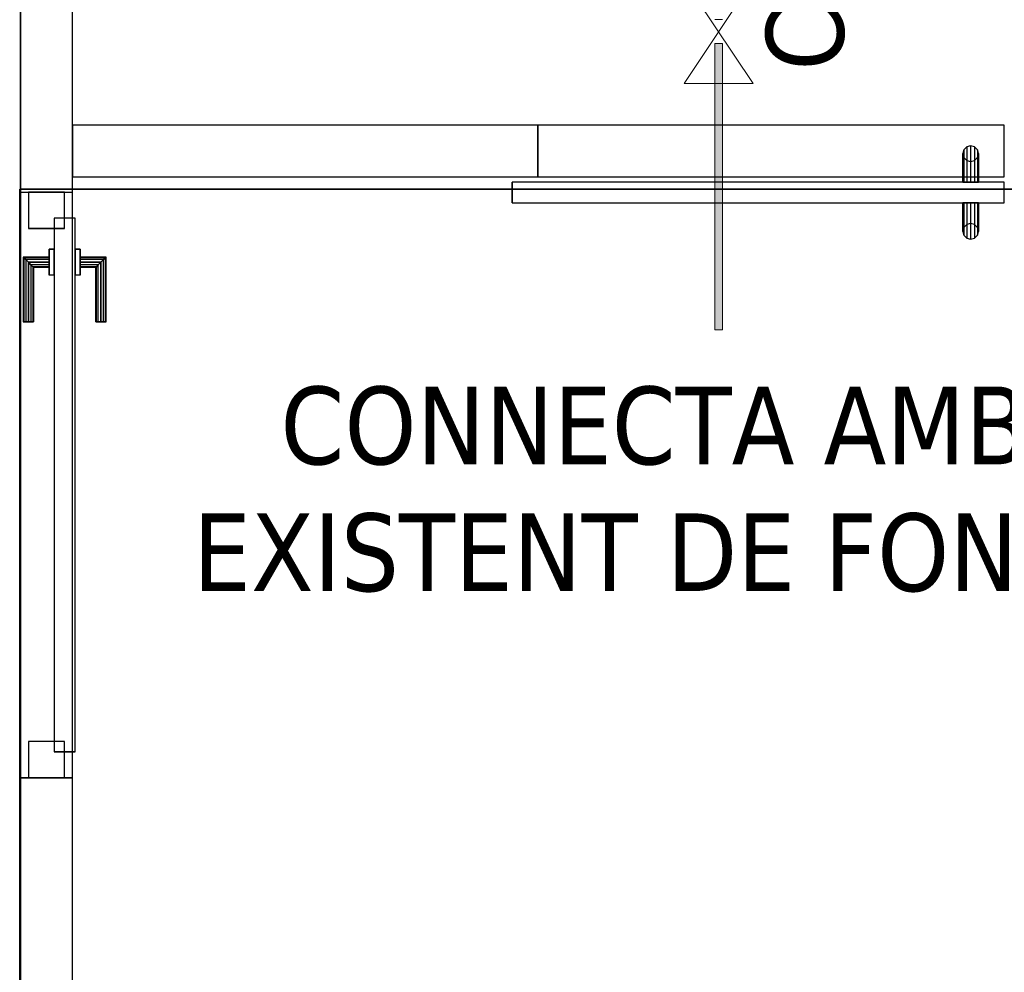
# Model space of a CAD drawing. Header units: metres. Extents: x 391.1 to 427.5, y 12.8 to 28.4.
# Tile 31 of 203: x 401.4 to 403.3, y 24.4 to 26.3. Entities that reach past the tile are written whole.
import ezdxf

# ---------------------------------------------------------------- set-up
doc = ezdxf.new("R2010")
doc.units = ezdxf.units.M
doc.layers.add('01_CARPINTERIA', color=5, linetype='Continuous', lineweight=25, true_color=0x0000ff)
doc.layers.add('01_SUELOS', color=7, linetype='Continuous', lineweight=25, true_color=0x007f00)
for name, color, linetype, lineweight in [('A-DETL-GENF-OTLN', 7, 'Continuous', 18), ('A-GENM-____-OTLN', 7, 'Continuous', 18), ('A-WALL-____-MCUT', 7, 'Continuous', 25), ('A-WALL-____-OTLN', 7, 'Continuous', 25), ('G-____-____-TEXT', 7, 'Continuous', 30), ('P-PIPE-____-IDEN', 7, 'Continuous', 30), ('P-PIPE-____-OTLN', 7, 'Continuous', 18)]:
    doc.layers.add(name, color=color, linetype=linetype, lineweight=lineweight)
doc.styles.add('Tahoma_3', font='tahoma.ttf', dxfattribs={"height": 0.15})

# ---------------------------------------------------------------- blocks, each defined once
blk = doc.blocks.new('Family - LONDR55-XX_ZZ-ARQ-CAA-M3D-Londres55-152034-02_FON_P0A')
at = {"layer": '01_CARPINTERIA', "color": 161, "true_color": 0xaaaaff}
for p, q in [((0.1263, 0.1487), (0.125, 0.15)), ((0.125, 0.15), (0.125, 0.1)), ((0.125, 0.15), (0.1263, 0.1487)), ((0.25, 0.15), (0.125, 0.15)), ((0.13, 0.145), (0.1263, 0.1487)), ((0.1263, 0.1487), (0.1263, 0.1)), ((0.1263, 0.1487), (0.1263, 0.1)), ((0.1263, 0.1487), (0.13, 0.145)), ((0.25, 0.1487), (0.1263, 0.1487)), ((0.25, 0.1487), (0.1263, 0.1487)), ((0.135, 0.14), (0.13, 0.145)), ((0.13, 0.145), (0.13, 0.1)), ((0.13, 0.145), (0.13, 0.1)), ((0.13, 0.145), (0.135, 0.14)), ((0.25, 0.145), (0.13, 0.145)), ((0.25, 0.145), (0.13, 0.145)), ((0.135, 0.1), (0.135, 0.14)), ((0.135, 0.14), (0.135, 0.1)), ((0.135, 0.14), (0.14, 0.135)), ((0.14, 0.135), (0.135, 0.14)), ((0.135, 0.14), (0.25, 0.14)), ((0.25, 0.14), (0.135, 0.14)), ((0.14, 0.135), (0.14, 0.1)), ((0.14, 0.135), (0.1437, 0.1313)), ((0.1437, 0.1313), (0.14, 0.135)), ((0.14, 0.135), (0.14, 0.1)), ((0.25, 0.135), (0.14, 0.135)), ((0.25, 0.135), (0.14, 0.135)), ((0.25, 0.1487), (0.25, 0.15)), ((0.25, 0.15), (0.25, 0.1487)), ((0.25, 0.145), (0.25, 0.1487)), ((0.25, 0.1487), (0.25, 0.145)), ((0.25, 0.145), (0.25, 0.14)), ((0.25, 0.14), (0.25, 0.145)), ((0.25, 0.14), (0.25, 0.135)), ((0.25, 0.135), (0.25, 0.14)), ((0.25, 0.135), (0.25, 0.1313)), ((0.25, 0.1313), (0.25, 0.135)), ((0.1437, 0.1313), (0.1437, 0.1)), ((0.1437, 0.1313), (0.145, 0.13)), ((0.145, 0.13), (0.1437, 0.1313)), ((0.1437, 0.1313), (0.1437, 0.1)), ((0.25, 0.1313), (0.1437, 0.1313)), ((0.25, 0.1313), (0.1437, 0.1313)), ((0.145, 0.13), (0.145, 0.1)), ((0.25, 0.13), (0.145, 0.13)), ((0.25, 0.1313), (0.25, 0.13)), ((0.25, 0.13), (0.25, 0.1313)), ((0.16, 0.1), (0.11, 0.1)), ((0.11, 0.1), (0.16, 0.1)), ((0.11, 0.1), (0.11, 0.09)), ((0.11, 0.09), (0.11, 0.1)), ((0.1263, 0.1), (0.125, 0.1)), ((0.125, 0.1), (0.1263, 0.1)), ((0.13, 0.1), (0.1263, 0.1)), ((0.1263, 0.1), (0.13, 0.1)), ((0.135, 0.1), (0.13, 0.1)), ((0.13, 0.1), (0.135, 0.1)), ((0.14, 0.1), (0.135, 0.1)), ((0.135, 0.1), (0.14, 0.1)), ((0.14, 0.1), (0.1437, 0.1)), ((0.1437, 0.1), (0.14, 0.1)), ((0.1437, 0.1), (0.145, 0.1)), ((0.145, 0.1), (0.1437, 0.1)), ((0.16, 0.1), (0.16, 0.09)), ((0.16, 0.1), (0.16, 0.09)), ((1.08, 0.09), (0.05, 0.09)), ((0.05, 0.09), (0.05, 0.05)), ((1.08, 0.09), (0.05, 0.09)), ((0.05, 0.09), (0.05, 0.05)), ((0.16, 0.09), (0.11, 0.09)), ((0.11, 0.09), (0.16, 0.09)), ((1.08, 0.05), (1.08, 0.09)), ((1.08, 0.09), (1.08, 0.05)), ((0.07, 0.07), (0, 0.07)), ((0, 0.07), (0, 0)), ((0.07, 0.07), (0, 0.07)), ((0, 0.07), (0, 0)), ((0.07, 0), (0.07, 0.07)), ((0.07, 0.07), (0.07, 0)), ((1.13, 0.07), (1.06, 0.07)), ((1.06, 0.07), (1.06, 0)), ((1.13, 0.07), (1.06, 0.07)), ((1.06, 0.07), (1.06, 0)), ((1.13, 0), (1.13, 0.07)), ((1.13, 0.07), (1.13, 0)), ((0.05, 0.05), (1.08, 0.05)), ((0.05, 0.05), (1.08, 0.05)), ((0.11, 0.05), (0.16, 0.05)), ((0.16, 0.05), (0.11, 0.05)), ((0.11, 0.05), (0.11, 0.04)), ((0.11, 0.04), (0.11, 0.05)), ((0.11, 0.04), (0.16, 0.04)), ((0.16, 0.04), (0.11, 0.04)), ((0.1263, 0.04), (0.125, 0.04)), ((0.125, 0.04), (0.1263, 0.04)), ((0.125, 0.04), (0.125, -0.01)), ((0.13, 0.04), (0.1263, 0.04)), ((0.1263, 0.04), (0.13, 0.04)), ((0.1263, 0.04), (0.1263, -0.0087)), ((0.1263, 0.04), (0.1263, -0.0087)), ((0.13, 0.04), (0.135, 0.04)), ((0.135, 0.04), (0.13, 0.04)), ((0.13, 0.04), (0.13, -0.005)), ((0.13, 0.04), (0.13, -0.005)), ((0.135, 0.04), (0.14, 0.04)), ((0.14, 0.04), (0.135, 0.04)), ((0.135, 0), (0.135, 0.04)), ((0.135, 0.04), (0.135, 0)), ((0.14, 0.04), (0.1437, 0.04)), ((0.1437, 0.04), (0.14, 0.04)), ((0.14, 0.04), (0.14, 0.005)), ((0.14, 0.04), (0.14, 0.005)), ((0.1437, 0.04), (0.145, 0.04)), ((0.145, 0.04), (0.1437, 0.04)), ((0.1437, 0.04), (0.1437, 0.0087)), ((0.1437, 0.04), (0.1437, 0.0087)), ((0.145, 0.04), (0.145, 0.01)), ((0.16, 0.05), (0.16, 0.04)), ((0.16, 0.05), (0.16, 0.04)), ((0, 0), (0.07, 0)), ((0, 0), (0.07, 0)), ((0.135, 0), (0.13, -0.005)), ((0.14, 0.005), (0.135, 0)), ((0.135, 0), (0.14, 0.005)), ((0.25, 0), (0.135, 0)), ((0.135, 0), (0.25, 0)), ((0.1437, 0.0087), (0.14, 0.005)), ((0.14, 0.005), (0.1437, 0.0087)), ((0.14, 0.005), (0.25, 0.005)), ((0.14, 0.005), (0.25, 0.005)), ((0.145, 0.01), (0.1437, 0.0087)), ((0.1437, 0.0087), (0.145, 0.01)), ((0.1437, 0.0087), (0.25, 0.0087)), ((0.1437, 0.0087), (0.25, 0.0087)), ((0.145, 0.01), (0.25, 0.01)), ((0.25, 0.0087), (0.25, 0.01)), ((0.25, 0.01), (0.25, 0.0087)), ((0.25, 0.005), (0.25, 0.0087)), ((0.25, 0.0087), (0.25, 0.005)), ((0.25, 0.005), (0.25, 0)), ((0.25, 0), (0.25, 0.005)), ((0.25, 0), (0.25, -0.005)), ((0.25, -0.005), (0.25, 0)), ((1.06, 0), (1.13, 0)), ((1.06, 0), (1.13, 0)), ((0.125, -0.01), (0.1263, -0.0087)), ((0.1263, -0.0087), (0.125, -0.01)), ((0.125, -0.01), (0.25, -0.01)), ((0.1263, -0.0087), (0.13, -0.005)), ((0.13, -0.005), (0.1263, -0.0087)), ((0.1263, -0.0087), (0.25, -0.0087)), ((0.1263, -0.0087), (0.25, -0.0087)), ((0.13, -0.005), (0.135, 0)), ((0.13, -0.005), (0.25, -0.005)), ((0.13, -0.005), (0.25, -0.005)), ((0.25, -0.005), (0.25, -0.0087)), ((0.25, -0.0087), (0.25, -0.005)), ((0.25, -0.0087), (0.25, -0.01)), ((0.25, -0.01), (0.25, -0.0087))]:
    blk.add_line(p, q, dxfattribs=at)
blk = doc.blocks.new('Family - Porta PA-152035-02_FON_P0A')
blk.add_blockref('Family - LONDR55-XX_ZZ-ARQ-CAA-M3D-Londres55-152034-02_FON_P0A', (0, 0))
blk = doc.blocks.new('Family - LONDR55-XX_ZZ-ARQ-CAA-M3D-Londres55-152374-02_FON_P0A')
at = {"layer": '01_SUELOS', "color": 9, "true_color": 0xaad4aa}
for p, q in [((0, 2.2028), (0, 0)), ((0, 0), (0, 2.2028)), ((0, 0), (1.9982, 0)), ((1.9982, 0), (0, 0))]:
    blk.add_line(p, q, dxfattribs=at)
blk = doc.blocks.new('Family - Evans PA-152392-02_FON_P0A')
at = {"layer": 'A-WALL-____-MCUT', "color": 253, "true_color": 0xaaaaaa}
for p, q in [((0.8984, 0.1), (0, 0.1)), ((0, 0.1), (0, 0)), ((0.8984, 0), (0.8984, 0.1)), ((0, 0), (0.8984, 0))]:
    blk.add_line(p, q, dxfattribs=at)
at = {"layer": 'A-WALL-____-OTLN', "color": 253, "true_color": 0xaaaaaa}
for p, q in [((1.7984, 0.1), (0, 0.1)), ((0, 0.1), (0, 0)), ((1.7984, 0.1), (0.8984, 0.1)), ((0.8984, 0.1), (0.8984, 0)), ((1.7984, 0), (1.7984, 0.1)), ((1.7984, 0), (1.7984, 0.1)), ((0, 0), (1.7984, 0)), ((0.8984, 0), (1.7984, 0))]:
    blk.add_line(p, q, dxfattribs=at)
at = {"layer": 'A-WALL-____-OTLN', "color": 253, "lineweight": 18, "true_color": 0xaaaaaa}
blk.add_line((0, 0), (1.7984, 0), dxfattribs=at)
blk = doc.blocks.new('Family - Vano de puerta PA-152394-02_FON_P0A')
at = {"layer": 'A-GENM-____-OTLN', "color": 253, "true_color": 0xaaaaaa}
for p, q in [((403.2571, 26.0491), (402.3571, 26.0491)), ((402.3571, 26.0491), (402.3571, 25.9491)), ((402.3571, 26.0491), (403.2571, 26.0491)), ((402.3571, 25.9491), (402.3571, 26.0491)), ((403.2571, 25.9491), (403.2571, 26.0491)), ((403.2571, 25.9491), (403.2571, 26.0491)), ((402.3571, 25.9491), (403.2571, 25.9491)), ((403.2571, 25.9491), (402.3571, 25.9491))]:
    blk.add_line(p, q, dxfattribs=at)
blk = doc.blocks.new('Family - LONDR55-XX_ZZ-ARQ-CAA-M3D-Londres55-152611-02_FON_P0A')
at = {"layer": '01_SUELOS', "color": 9, "true_color": 0xaad4aa}
for p, q in [((2.1797, 12.6851), (2.1797, 10.363)), ((2.1797, 10.363), (2.1797, 12.6851)), ((4.1797, 12.6851), (2.1797, 12.6851)), ((2.1797, 12.6851), (4.1797, 12.6851))]:
    blk.add_line(p, q, dxfattribs=at)
blk = doc.blocks.new('Family - Evans PA-152627-02_FON_P0A')
at = {"layer": 'A-WALL-____-MCUT', "color": 253, "true_color": 0xaaaaaa}
for p, q in [((1.2193, 0.1), (0.0325, 0.1)), ((1.2193, 0), (1.2193, 0.1)), ((2.3493, 0.1), (2.3493, 0)), ((4.6937, 0.1), (2.3493, 0.1)), ((0, 0), (1.2193, 0)), ((2.3493, 0), (4.6937, 0))]:
    blk.add_line(p, q, dxfattribs=at)
at = {"layer": 'A-WALL-____-OTLN', "color": 253, "true_color": 0xaaaaaa}
for p, q in [((4.6937, 0.1), (0.0325, 0.1)), ((2.3493, 0.1), (1.2193, 0.1)), ((1.2193, 0.1), (1.2193, 0)), ((2.3493, 0.1), (2.3493, 0)), ((0, 0), (4.6937, 0)), ((1.2193, 0), (2.3493, 0))]:
    blk.add_line(p, q, dxfattribs=at)
at = {"layer": 'A-WALL-____-OTLN', "color": 253, "lineweight": 18, "true_color": 0xaaaaaa}
blk.add_line((0.0222, 0), (4.6937, 0), dxfattribs=at)
blk = doc.blocks.new('Family - Vano de puerta PA-152629-02_FON_P0A')
at = {"layer": 'A-GENM-____-OTLN', "color": 253, "true_color": 0xaaaaaa}
for p, q in [((401.4587, 25.9195), (401.3587, 25.9195)), ((401.3587, 25.9195), (401.3587, 24.7895)), ((401.4587, 25.9195), (401.3587, 25.9195)), ((401.3587, 24.7895), (401.3587, 25.9195)), ((401.4587, 24.7895), (401.4587, 25.9195)), ((401.4587, 25.9195), (401.4587, 24.7895)), ((401.3587, 24.7895), (401.4587, 24.7895)), ((401.4587, 24.7895), (401.3587, 24.7895))]:
    blk.add_line(p, q, dxfattribs=at)
blk = doc.blocks.new('Family - LONDR55-XX_ZZ-ARQ-CAA-M3D-Londres55-152633-02_FON_P0A')
at = {"layer": '01_CARPINTERIA', "color": 161, "true_color": 0xaaaaff}
for p, q in [((0.052, 0.2125), (0.05, 0.205)), ((0.052, 0.2125), (0.05, 0.205)), ((0.0575, 0.218), (0.052, 0.2125)), ((0.0575, 0.218), (0.052, 0.2125)), ((0.052, 0.15), (0.052, 0.2125)), ((0.065, 0.22), (0.0575, 0.218)), ((0.065, 0.22), (0.0575, 0.218)), ((0.0575, 0.15), (0.0575, 0.218)), ((0.0725, 0.218), (0.065, 0.22)), ((0.0725, 0.218), (0.065, 0.22)), ((0.065, 0.15), (0.065, 0.22)), ((0.078, 0.2125), (0.0725, 0.218)), ((0.078, 0.2125), (0.0725, 0.218)), ((0.0725, 0.15), (0.0725, 0.218)), ((0.08, 0.205), (0.078, 0.2125)), ((0.08, 0.205), (0.078, 0.2125)), ((0.078, 0.15), (0.078, 0.2125)), ((0.05, 0.205), (0.052, 0.1975)), ((0.05, 0.15), (0.05, 0.205)), ((0.05, 0.205), (0.052, 0.1975)), ((0.052, 0.1975), (0.0575, 0.192)), ((0.052, 0.15), (0.052, 0.1975)), ((0.052, 0.1975), (0.0575, 0.192)), ((0.0575, 0.192), (0.065, 0.19)), ((0.0575, 0.15), (0.0575, 0.192)), ((0.0575, 0.192), (0.065, 0.19)), ((0.065, 0.19), (0.0725, 0.192)), ((0.065, 0.19), (0.0725, 0.192)), ((0.0725, 0.192), (0.078, 0.1975)), ((0.0725, 0.192), (0.078, 0.1975)), ((0.0725, 0.15), (0.0725, 0.192)), ((0.078, 0.1975), (0.08, 0.205)), ((0.078, 0.1975), (0.08, 0.205)), ((0.078, 0.15), (0.078, 0.1975)), ((0.08, 0.205), (0.08, 0.15)), ((0.065, 0.15), (0.065, 0.19)), ((0.95, 0.15), (0, 0.15)), ((0, 0.15), (0, 0.11)), ((0.95, 0.15), (0, 0.15)), ((0, 0.15), (0, 0.11)), ((0.052, 0.15), (0.05, 0.15)), ((0.05, 0.15), (0.052, 0.15)), ((0.0575, 0.15), (0.052, 0.15)), ((0.052, 0.15), (0.0575, 0.15)), ((0.065, 0.15), (0.0575, 0.15)), ((0.0575, 0.15), (0.065, 0.15)), ((0.0725, 0.15), (0.065, 0.15)), ((0.065, 0.15), (0.0725, 0.15)), ((0.078, 0.15), (0.0725, 0.15)), ((0.0725, 0.15), (0.078, 0.15)), ((0.078, 0.15), (0.08, 0.15)), ((0.08, 0.15), (0.078, 0.15)), ((0.95, 0.11), (0.95, 0.15)), ((0.95, 0.15), (0.95, 0.11)), ((0, 0.11), (0.95, 0.11)), ((0, 0.11), (0.95, 0.11)), ((0.05, 0.055), (0.05, 0.11)), ((0.052, 0.11), (0.05, 0.11)), ((0.05, 0.11), (0.052, 0.11)), ((0.052, 0.0475), (0.052, 0.11)), ((0.052, 0.0625), (0.052, 0.11)), ((0.0575, 0.11), (0.052, 0.11)), ((0.052, 0.11), (0.0575, 0.11)), ((0.0575, 0.042), (0.0575, 0.11)), ((0.0575, 0.068), (0.0575, 0.11)), ((0.065, 0.11), (0.0575, 0.11)), ((0.0575, 0.11), (0.065, 0.11)), ((0.065, 0.04), (0.065, 0.11)), ((0.065, 0.07), (0.065, 0.11)), ((0.0725, 0.11), (0.065, 0.11)), ((0.065, 0.11), (0.0725, 0.11)), ((0.0725, 0.042), (0.0725, 0.11)), ((0.0725, 0.068), (0.0725, 0.11)), ((0.078, 0.11), (0.0725, 0.11)), ((0.0725, 0.11), (0.078, 0.11)), ((0.078, 0.0475), (0.078, 0.11)), ((0.078, 0.0625), (0.078, 0.11)), ((0.078, 0.11), (0.08, 0.11)), ((0.08, 0.11), (0.078, 0.11)), ((0.08, 0.11), (0.08, 0.055)), ((0.052, 0.0625), (0.05, 0.055)), ((0.052, 0.0625), (0.05, 0.055)), ((0.0575, 0.068), (0.052, 0.0625)), ((0.0575, 0.068), (0.052, 0.0625)), ((0.065, 0.07), (0.0575, 0.068)), ((0.065, 0.07), (0.0575, 0.068)), ((0.0725, 0.068), (0.065, 0.07)), ((0.0725, 0.068), (0.065, 0.07)), ((0.078, 0.0625), (0.0725, 0.068)), ((0.078, 0.0625), (0.0725, 0.068)), ((0.08, 0.055), (0.078, 0.0625)), ((0.08, 0.055), (0.078, 0.0625)), ((0.05, 0.055), (0.052, 0.0475)), ((0.05, 0.055), (0.052, 0.0475)), ((0.052, 0.0475), (0.0575, 0.042)), ((0.052, 0.0475), (0.0575, 0.042)), ((0.0575, 0.042), (0.065, 0.04)), ((0.0575, 0.042), (0.065, 0.04)), ((0.065, 0.04), (0.0725, 0.042)), ((0.065, 0.04), (0.0725, 0.042)), ((0.0725, 0.042), (0.078, 0.0475)), ((0.0725, 0.042), (0.078, 0.0475)), ((0.078, 0.0475), (0.08, 0.055)), ((0.078, 0.0475), (0.08, 0.055))]:
    blk.add_line(p, q, dxfattribs=at)
blk = doc.blocks.new('Family - Porta PA-152634-02_FON_P0A')
blk.add_blockref('Family - LONDR55-XX_ZZ-ARQ-CAA-M3D-Londres55-152633-02_FON_P0A', (0, 0))
blk = doc.blocks.new('LONDR55-XX_ZZ-ARQ-CAA-M3D-Londres55_ifc-1-02_FON_P0A')
at = {"layer": '01_CARPINTERIA', "color": 253, "lineweight": 18, "true_color": 0xaaaaaa}
for name, p, rotation in [('Family - Porta PA-152634-02_FON_P0A', (403.2571, 26.0491), 180), ('Family - Porta PA-152035-02_FON_P0A', (401.3737, 25.9195), 270)]:
    blk.add_blockref(name, p, dxfattribs=dict(at, rotation=rotation))
at = {"layer": '01_SUELOS', "color": 253, "lineweight": 18, "true_color": 0xaaaaaa}
for name, p in [('Family - LONDR55-XX_ZZ-ARQ-CAA-M3D-Londres55-152374-02_FON_P0A', (401.3587, 25.9257)), ('Family - LONDR55-XX_ZZ-ARQ-CAA-M3D-Londres55-152611-02_FON_P0A', (399.1772, 13.2406))]:
    blk.add_blockref(name, p, dxfattribs=at)
at = {"layer": 'A-GENM-____-OTLN', "color": 253, "lineweight": 18, "true_color": 0xaaaaaa}
for name in ['Family - Vano de puerta PA-152394-02_FON_P0A', 'Family - Vano de puerta PA-152629-02_FON_P0A']:
    blk.add_blockref(name, (0, 0), dxfattribs=at)
at = {"layer": 'A-WALL-____-OTLN', "color": 253, "lineweight": 18, "true_color": 0xaaaaaa, "rotation": 90}
blk.add_blockref('Family - Evans PA-152627-02_FON_P0A', (401.4587, 23.5702), dxfattribs=at)
at = {"layer": 'A-WALL-____-OTLN', "color": 253, "lineweight": 18, "true_color": 0xaaaaaa}
blk.add_blockref('Family - Evans PA-152392-02_FON_P0A', (401.4587, 25.9491), dxfattribs=at)
blk = doc.blocks.new('ZYR_15_01_01 Vàlvula Tall - Vàlvula FON-959597-02_FON_P0A')
at = {"layer": 'A-DETL-GENF-OTLN', "color": 5, "true_color": 0x0000fa}
for p, q in [((402.6391, 26.3297), (402.7724, 26.3297)), ((402.6391, 26.1297), (402.7724, 26.3297)), ((402.7724, 26.1297), (402.6391, 26.3297)), ((402.6391, 26.1297), (402.7724, 26.1297))]:
    blk.add_line(p, q, dxfattribs=at)

msp = doc.modelspace()

# ---------------------------------------------------------------- hatches: boundary and pattern name
at = {"layer": 'P-PIPE-____-OTLN', "lineweight": 5, "true_color": 0x4b4bfb}
for points in [[(402.7038, 25.654), (402.7057, 25.654), (402.7057, 26.2067), (402.6982, 26.2067), (402.6985, 25.654), (402.702, 25.654)], [(402.7057, 25.654), (402.7132, 25.654), (402.713, 26.2067), (402.7057, 26.2067), (402.7057, 26.1743)]]:
    msp.add_hatch(color=173, dxfattribs=at).paths.add_polyline_path(points)

# ---------------------------------------------------------------- linework, layer by layer
at = {"layer": 'P-PIPE-____-OTLN', "color": 5, "true_color": 0x0000fa}
for p, q in [((402.6982, 26.2527), (402.7132, 26.2527)), ((402.6982, 26.2067), (402.6982, 25.654)), ((402.7132, 26.2067), (402.6982, 26.2067)), ((402.7132, 25.654), (402.7132, 26.2067)), ((402.6982, 25.654), (402.7132, 25.654))]:
    msp.add_line(p, q, dxfattribs=at)

# ---------------------------------------------------------------- block references
at = {"lineweight": 5}
msp.add_blockref('LONDR55-XX_ZZ-ARQ-CAA-M3D-Londres55_ifc-1-02_FON_P0A', (0, 0), dxfattribs=at)
at = {"layer": 'A-DETL-GENF-OTLN', "color": 5, "true_color": 0x0000fa}
msp.add_blockref('ZYR_15_01_01 Vàlvula Tall - Vàlvula FON-959597-02_FON_P0A', (0, 0), dxfattribs=at)

# ---------------------------------------------------------------- texts
at = {"layer": 'G-____-____-TEXT', "char_height": 0.15, "attachment_point": 1, "style": 'Tahoma_3'}
for s, insert, width in [('CONNECTA AMB XARXA ', (401.8601, 25.5445), 2.665611), ('EXISTENT DE FONTANERIA', (401.6915, 25.2997), 2.998311)]:
    msp.add_mtext(s, dxfattribs=dict(at, insert=insert, width=width))
at = {"layer": 'P-PIPE-____-IDEN', "insert": (402.7971, 26.1542), "char_height": 0.15, "width": 0.625316, "attachment_point": 1, "rotation": 90, "style": 'Tahoma_3'}
msp.add_mtext('Cu 15', dxfattribs=at)

doc.saveas('drawing.dxf')
